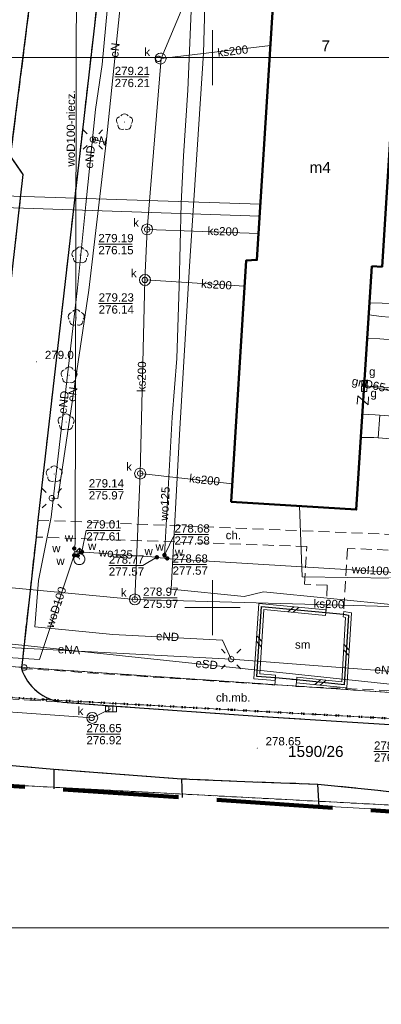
# Model space of a CAD drawing. Extents: x 0 to 6568752, y 0 to 5584302.
# Tile 23 of 58: x 6568482 to 6568515, y 5583914 to 5584003. Entities that reach past the tile are written whole.
import ezdxf
from ezdxf.enums import TextEntityAlignment as Align

# ---------------------------------------------------------------- set-up
doc = ezdxf.new("R2010")
doc.units = 0
doc.header["$PDSIZE"] = 0.75
for name, pattern in [('GAK', [3.5, 2, -0.7, 0.1, -0.7]), ('KROPK2', [1, 0.05, -0.95]), ('PRZER1-1', [1, 0.5, -0.5]), ('PRZER2-1', [1.5, 1, -0.5]), ('PRZER3-1', [2, 1.5, -0.5])]:
    doc.linetypes.add(name, pattern=pattern)
doc.layers.get('0').update_dxf_attribs({"linetype": 'CONTINUOUS'})
doc.layers.get('Defpoints').update_dxf_attribs({"linetype": 'CONTINUOUS'})
for name, color, linetype, lineweight in [('EGBS', 7, 'CONTINUOUS', 18), ('EGBU', 7, 'CONTINUOUS', 50), ('EGBU_O', 7, 'CONTINUOUS', 50), ('EGDE', 7, 'CONTINUOUS', 18), ('EGDE_O', 7, 'CONTINUOUS', 18), ('EGPG', 7, 'CONTINUOUS', 18), ('GEPADR_O', 7, 'CONTINUOUS', 18), ('GEPPHC', 7, 'CONTINUOUS', 18), ('GESJAE', 7, 'CONTINUOUS', 50), ('GUPPRZ_O', 7, 'CONTINUOUS', 18), ('OTDM', 7, 'CONTINUOUS', 25), ('OTDM_O', 7, 'CONTINUOUS', 25), ('OTDN', 7, 'CONTINUOUS', 18), ('OTKC', 7, 'CONTINUOUS', 18), ('OTKC_O', 7, 'CONTINUOUS', 18), ('OTKJ', 7, 'CONTINUOUS', 18), ('OTKK', 7, 'CONTINUOUS', 25), ('OTRN', 7, 'CONTINUOUS', 13), ('OTRN_O', 7, 'CONTINUOUS', 13), ('OTRS', 7, 'CONTINUOUS', 13), ('OTRS_O', 7, 'CONTINUOUS', 13), ('ramka sekcji', 7, 'CONTINUOUS', 18), ('siec', 7, 'GAK', 70), ('SUEO', 7, 'CONTINUOUS', 18), ('SUPK', 7, 'CONTINUOUS', 18), ('SUPW', 7, 'CONTINUOUS', 18), ('SUPW_O', 7, 'CONTINUOUS', 18), ('zakres', 6, 'PRZER3-1', 106)]:
    doc.layers.add(name, color=color, linetype=linetype, lineweight=lineweight)
for name, color, linetype, lineweight, true_color in [('EGUG', 7, 'CONTINUOUS', 18, 0x008000), ('OTZL', 7, 'CONTINUOUS', 18, 0x008000), ('SUCP', 7, 'CONTINUOUS', 18, 0xd200d2), ('SUEP', 1, 'CONTINUOUS', 18, 0xff0000), ('SUEP_O', 1, 'CONTINUOUS', 18, 0xff0000), ('SUGP', 7, 'CONTINUOUS', 18, 0xbfbf00), ('SUGP_O', 7, 'CONTINUOUS', 18, 0xbfbf00), ('SUGS', 7, 'CONTINUOUS', 18, 0xbfbf00), ('SUGS_O', 7, 'CONTINUOUS', 18, 0xbfbf00), ('SUGW', 7, 'CONTINUOUS', 18, 0xbfbf00), ('SUGW_O', 7, 'CONTINUOUS', 18, 0xbfbf00), ('SUKK', 7, 'CONTINUOUS', 18, 0x803300), ('SUKP', 7, 'CONTINUOUS', 18, 0x803300), ('SUKP_O', 7, 'CONTINUOUS', 18, 0x803300), ('SUTP', 7, 'CONTINUOUS', 18, 0xff9100), ('SUWH', 5, 'CONTINUOUS', 18, 0x0000ff), ('SUWP', 5, 'CONTINUOUS', 18, 0x0000ff), ('SUWP_O', 5, 'CONTINUOUS', 18, 0x0000ff), ('SUWW', 5, 'CONTINUOUS', 18, 0x0000ff), ('SUWW_O', 5, 'CONTINUOUS', 18, 0x0000ff)]:
    doc.layers.add(name, color=color, linetype=linetype, lineweight=lineweight, true_color=true_color)
doc.styles.add('Arial', font='arial.ttf')
doc.styles.add('GEO-INFO', font='arial.ttf')
doc.dimstyles.get("Standard").update_dxf_attribs({"dimtxt": 0.18, "dimasz": 0.18, "dimexe": 0.18, "dimexo": 0.0625, "dimgap": 0.09, "dimtad": 0, "dimtih": 1, "dimtoh": 1, "dimdec": 4, "dimzin": 0, "dimdsep": 46, "dimtxsty": 'Standard', "dimcen": 0.09, "dimadec": 0, "dimazin": 0, "dimtfac": 1, "dimtdec": 4, "dimtofl": 0, "dimtmove": 0, "dimatfit": 3, "dimfxl": 0, "dimtolj": 1, "dimtzin": 0, "dimarcsym": 0})

# ---------------------------------------------------------------- blocks, each defined once
blk = doc.blocks.new('D_GSPRDL1')
blk.add_hatch(color=0).paths.add_polyline_path([(0, -0.045), (0.013906, -0.042798), (0.02645, -0.036406), (0.036406, -0.02645), (0.042798, -0.013906), (0.045, 0), (0.042798, 0.013906), (0.036406, 0.02645), (0.02645, 0.036406), (0.013906, 0.042798), (0, 0.045), (-0.013906, 0.042798), (-0.02645, 0.036406), (-0.036406, 0.02645), (-0.042798, 0.013906), (-0.045, 0), (-0.042798, -0.013906), (-0.036406, -0.02645), (-0.02645, -0.036406), (-0.013906, -0.042798)])
at = {"color": 0}
for points in [[(-0.635969, -0.134326), (-0.70458, -0.024001), (-0.731429, 0.103115), (-0.713292, 0.231763), (-0.652348, 0.346501), (-0.55591, 0.433559), (-0.435555, 0.482485)], [(-0.324277, 0.563333), (-0.240553, 0.662679), (-0.127956, 0.727494), (0, 0.75), (0.127956, 0.727494), (0.240553, 0.662679), (0.324277, 0.563333)], [(0.435555, 0.482485), (0.55591, 0.433559), (0.652348, 0.346501), (0.713292, 0.231763), (0.731429, 0.103115), (0.70458, -0.024001), (0.635969, -0.134326)], [(-0.068773, -0.646351), (-0.194901, -0.677512), (-0.324092, -0.663766), (-0.440839, -0.606763), (-0.531129, -0.513345), (-0.584125, -0.394725), (-0.593465, -0.265141)], [(0.593465, -0.265141), (0.584125, -0.394725), (0.531129, -0.513345), (0.440839, -0.606763), (0.324092, -0.663766), (0.194901, -0.677512), (0.068773, -0.646351)]]:
    blk.add_lwpolyline(points, dxfattribs=at)
blk = doc.blocks.new('D_GSPWPN1')
blk.add_hatch(color=0).paths.add_polyline_path([(-0.045, 0), (-0.043467, -0.011647), (-0.038971, -0.0225), (-0.03182, -0.03182), (-0.0225, -0.038971), (-0.011647, -0.043467), (0, -0.045), (0.011647, -0.043467), (0.0225, -0.038971), (0.03182, -0.03182), (0.038971, -0.0225), (0.043467, -0.011647), (0.045, 0), (0.043467, 0.011647), (0.038971, 0.0225), (0.03182, 0.03182), (0.0225, 0.038971), (0.011647, 0.043467), (0, 0.045), (-0.011647, 0.043467), (-0.0225, 0.038971), (-0.03182, 0.03182), (-0.038971, 0.0225), (-0.043467, 0.011647)])
blk = doc.blocks.new('D_GSPWPS1')
blk.add_hatch(color=0).paths.add_polyline_path([(-0.045, 0), (-0.043467, -0.011647), (-0.038971, -0.0225), (-0.03182, -0.03182), (-0.0225, -0.038971), (-0.011647, -0.043467), (0, -0.045), (0.011647, -0.043467), (0.0225, -0.038971), (0.03182, -0.03182), (0.038971, -0.0225), (0.043467, -0.011647), (0.045, 0), (0.043467, 0.011647), (0.038971, 0.0225), (0.03182, 0.03182), (0.0225, 0.038971), (0.011647, 0.043467), (0, 0.045), (-0.011647, 0.043467), (-0.0225, 0.038971), (-0.03182, 0.03182), (-0.038971, 0.0225), (-0.043467, 0.011647)])
blk = doc.blocks.new('D_GUPWZA1')
blk.add_hatch(color=0).paths.add_polyline_path([(-0.2, 0), (-0.193185, -0.051764), (-0.173205, -0.1), (-0.141421, -0.141421), (-0.1, -0.173205), (-0.051764, -0.193185), (0, -0.2), (0.051764, -0.193185), (0.1, -0.173205), (0.141421, -0.141421), (0.173205, -0.1), (0.193185, -0.051764), (0.2, 0), (0.193185, 0.051764), (0.173205, 0.1), (0.141421, 0.141421), (0.1, 0.173205), (0.051764, 0.193185), (0, 0.2), (-0.051764, 0.193185), (-0.1, 0.173205), (-0.141421, 0.141421), (-0.173205, 0.1), (-0.193185, 0.051764)])
blk = doc.blocks.new('D_GUPIWZ1_1')
at = {"color": 0}
blk.add_lwpolyline([(0, 0.25), (0.064705, 0.241481), (0.125, 0.216506), (0.176777, 0.176777), (0.216506, 0.125), (0.241481, 0.064705), (0.25, 0), (0.241481, -0.064705), (0.216506, -0.125), (0.176777, -0.176777), (0.125, -0.216506), (0.064705, -0.241481), (0, -0.25), (-0.064705, -0.241481), (-0.125, -0.216506), (-0.176777, -0.176777), (-0.216506, -0.125), (-0.241481, -0.064705), (-0.25, 0), (-0.241481, 0.064705), (-0.216506, 0.125), (-0.176777, 0.176777), (-0.125, 0.216506), (-0.064705, 0.241481)], close=True, dxfattribs=at)
blk = doc.blocks.new('D_GUPKKS1')
at = {"color": 0}
blk.add_lwpolyline([(0.5, -0.25), (-0.5, -0.25), (-0.5, 0.25), (0.5, 0.25)], close=True, dxfattribs=at)
for points in [[(-0.175, -0.25), (-0.175, 0.25)], [(0.175, -0.25), (0.175, 0.25)]]:
    blk.add_lwpolyline(points, dxfattribs=at)
blk = doc.blocks.new('D_GUPWDT1')
at = {"color": 0}
for points in [[(-0.353553, 0.646447), (0, 1), (0.353553, 0.646447)], [(0, 0.5), (0, 1)]]:
    blk.add_lwpolyline(points, dxfattribs=at)
blk.add_lwpolyline([(0, 0.5), (0.086824, 0.492404), (0.17101, 0.469846), (0.25, 0.433013), (0.321394, 0.383022), (0.383022, 0.321394), (0.433013, 0.25), (0.469846, 0.17101), (0.492404, 0.086824), (0.5, 0), (0.492404, -0.086824), (0.469846, -0.17101), (0.433013, -0.25), (0.377875, -0.32743), (0.309079, -0.393027), (0.229113, -0.444418), (0.140866, -0.479746), (0.047528, -0.497736), (-0.047528, -0.497736), (-0.140866, -0.479746), (-0.229113, -0.444418), (-0.309079, -0.393027), (-0.377875, -0.32743), (-0.433013, -0.25), (-0.4725, -0.163534), (-0.494911, -0.071157), (-0.499434, 0.023791), (-0.485906, 0.117879), (-0.454816, 0.207708), (-0.407288, 0.290028), (-0.34504, 0.361867), (-0.27032, 0.420627), (-0.185831, 0.464184), (-0.094626, 0.490964)], close=True, dxfattribs=at)
blk = doc.blocks.new('D_GUPGSG1')
at = {"color": 0}
blk.add_lwpolyline([(-0.5, -0.25), (-0.5, 0.25), (0.5, 0.25), (0.5, -0.25)], close=True, dxfattribs=at)
blk = doc.blocks.new('D_GUPGZA1')
blk.add_hatch(color=0).paths.add_polyline_path([(-0.2, 0), (-0.193185, -0.051764), (-0.173205, -0.1), (-0.141421, -0.141421), (-0.1, -0.173205), (-0.051764, -0.193185), (0, -0.2), (0.051764, -0.193185), (0.1, -0.173205), (0.141421, -0.141421), (0.173205, -0.1), (0.193185, -0.051764), (0.2, 0), (0.193185, 0.051764), (0.173205, 0.1), (0.141421, 0.141421), (0.1, 0.173205), (0.051764, 0.193185), (0, 0.2), (-0.051764, 0.193185), (-0.1, 0.173205), (-0.141421, 0.141421), (-0.173205, 0.1), (-0.193185, 0.051764)])
blk = doc.blocks.new('D_GEPPHC1')
at = {"color": 0}
blk.add_lwpolyline([(-0.375, 0.5), (0.375, 0.5), (-0.375, -0.5), (0.375, -0.5)], dxfattribs=at)
blk = doc.blocks.new('D_GEPPGD1_1')
at = {"color": 0}
blk.add_lwpolyline([(0, 0.25), (0.077254, 0.237764), (0.146946, 0.202254), (0.202254, 0.146946), (0.237764, 0.077254), (0.25, 0), (0.237764, -0.077254), (0.202254, -0.146946), (0.146946, -0.202254), (0.077254, -0.237764), (0, -0.25), (-0.077254, -0.237764), (-0.146946, -0.202254), (-0.202254, -0.146946), (-0.237764, -0.077254), (-0.25, 0), (-0.237764, 0.077254), (-0.202254, 0.146946), (-0.146946, 0.202254), (-0.077254, 0.237764)], close=True, dxfattribs=at)
blk = doc.blocks.new('D_GEPPGD1_2')
blk.add_hatch(color=0).paths.add_polyline_path([(0, -0.045), (0.013906, -0.042798), (0.02645, -0.036406), (0.036406, -0.02645), (0.042798, -0.013906), (0.045, 0), (0.042798, 0.013906), (0.036406, 0.02645), (0.02645, 0.036406), (0.013906, 0.042798), (0, 0.045), (-0.013906, 0.042798), (-0.02645, 0.036406), (-0.036406, 0.02645), (-0.042798, 0.013906), (-0.045, 0), (-0.042798, -0.013906), (-0.036406, -0.02645), (-0.02645, -0.036406), (-0.013906, -0.042798)])
blk = doc.blocks.new('D_ODTN_1')
at = {"color": 0}
for points in [[(-0.5, -0.25), (0, 0.25)], [(0, -0.25), (0.5, 0.25)]]:
    blk.add_lwpolyline(points, dxfattribs=at)
blk = doc.blocks.new('D_GSLDSO2')
at = {"color": 0}
blk.add_lwpolyline([(0, 0.25), (0, -0.25)], dxfattribs=at)
blk = doc.blocks.new('D_GUPELA2')
blk.add_hatch(color=0).paths.add_polyline_path([(-0.001087, 0.044987), (0.011881, 0.043403), (0.021281, 0.03965), (0.030065, 0.033482), (0.038133, 0.023893), (0.043117, 0.012881), (0.044986, 0.001113), (0.044323, -0.007777), (0.040557, -0.019497), (0.033417, -0.030138), (0.024849, -0.037517), (0.013788, -0.042836), (0.002013, -0.044955), (-0.00982, -0.043916), (-0.020466, -0.040077), (-0.029541, -0.033946), (-0.036867, -0.025804), (-0.04187, -0.01649), (-0.04461, -0.005909), (-0.044532, 0.006476), (-0.041285, 0.017903), (-0.034764, 0.028574), (-0.024479, 0.03776), (-0.013449, 0.042943)])
at = {"color": 0}
for points in [[(-0.883883, 0.883883), (-0.53033, 0.53033)], [(0.883883, 0.883883), (0.53033, 0.53033)], [(-0.883883, -0.883883), (-0.53033, -0.53033)], [(0.883883, -0.883883), (0.53033, -0.53033)]]:
    blk.add_lwpolyline(points, dxfattribs=at)
blk = doc.blocks.new('D_GUPELA1')
at = {"color": 0}
blk.add_lwpolyline([(0, 0.25), (0.064705, 0.241481), (0.125, 0.216506), (0.176777, 0.176777), (0.216506, 0.125), (0.241481, 0.064705), (0.25, 0), (0.241481, -0.064705), (0.216506, -0.125), (0.176777, -0.176777), (0.125, -0.216506), (0.064705, -0.241481), (0, -0.25), (-0.064705, -0.241481), (-0.125, -0.216506), (-0.176777, -0.176777), (-0.216506, -0.125), (-0.241481, -0.064705), (-0.25, 0), (-0.241481, 0.064705), (-0.216506, 0.125), (-0.176777, 0.176777), (-0.125, 0.216506), (-0.064705, 0.241481)], close=True, dxfattribs=at)
blk = doc.blocks.new('*D45')
at = {"layer": 'Defpoints', "color": 0, "lineweight": 40}
for p in [(6568647.5, 5584150), (6568650, 5584150), (0, 0)]:
    blk.add_point(p, dxfattribs=at)
at = {"layer": 'ramka sekcji', "color": 0, "lineweight": -2}
blk.add_line((6568649.938, 5584150), (6568647.5, 5584150), dxfattribs=at)
at = {"layer": 'ramka sekcji', "color": 0, "insert": (6568644.106, 5584150), "char_height": 0.75, "attachment_point": 5, "style": 'GEO-INFO'}
blk.add_mtext('\\A1;5584150.0000', dxfattribs=at)
blk = doc.blocks.new('*D46')
at = {"layer": 'Defpoints', "color": 0, "lineweight": 40}
for p in [(6568650, 5584152.5), (6568650, 5584150), (0, 0)]:
    blk.add_point(p, dxfattribs=at)
at = {"layer": 'ramka sekcji', "color": 0, "lineweight": -2}
blk.add_line((6568650, 5584150.062), (6568650, 5584152.5), dxfattribs=at)
at = {"layer": 'ramka sekcji', "color": 0, "insert": (6568650, 5584155.896), "char_height": 0.75, "attachment_point": 5, "rotation": 90, "style": 'GEO-INFO'}
blk.add_mtext('\\A1;6568650.0000', dxfattribs=at)

msp = doc.modelspace()

# ---------------------------------------------------------------- linework, layer by layer
at = {"layer": 'EGBS', "color": 0, "linetype": 'Continuous', "lineweight": 18, "elevation": 10.18}
for points in [[(6568518.03, 5583974.18), (6568518.13, 5583976.22), (6568515.36, 5583976.46), (6568514.18798, 5583976.62168), (6568514.05128, 5583974.47521), (6568515.19, 5583974.44)], [(6568517.58, 5583967.3), (6568517.42, 5583965.25), (6568514.66, 5583965.47), (6568513.47715, 5583965.46012), (6568513.6126, 5583967.587), (6568514.77, 5583967.51)]]:
    msp.add_lwpolyline(points, close=True, dxfattribs=at)
msp.add_lwpolyline([(6568515.04316, 5583965.43946), (6568515.20561, 5583967.47745)], dxfattribs=at)
at = {"layer": 'EGBU', "color": 0, "linetype": 'Continuous', "lineweight": 50, "elevation": 10.18}
msp.add_lwpolyline([(6568514.47, 5583981.05), (6568513.06, 5583958.91), (6568501.71, 5583959.62), (6568503.05, 5583981.54), (6568504.04, 5583981.61), (6568506.51, 5584020.9), (6568517.85, 5584020.23), (6568515.41, 5583980.99)], close=True, dxfattribs=at)
at = {"layer": 'EGDE', "color": 0, "linetype": 'Continuous', "elevation": 10.22}
for points in [[(6568594.31055, 5583939.47691), (6568591.06023, 5583939.65534), (6568585.12694, 5583937.54872), (6568482.90911, 5583944.55214), (6568370.44353, 5583952.88368), (6568294.32233, 5583957.98331), (6568295.92847, 5583986.21622), (6568307.93382, 5584034.73468), (6568319.9193, 5584083.24287), (6568320.72616, 5584086.59352), (6568329.45932, 5584084.84591), (6568374.48985, 5584081.95589), (6568374.92948, 5584088.19204), (6568391.77674, 5584086.94902), (6568441.65482, 5584081.9513), (6568491.15577, 5584079.0589), (6568538.06756, 5584076.86319), (6568558.47556, 5584075.58605), (6568583.6998, 5584038.16817), (6568609.00522, 5584036.3441), (6568644.22449, 5584009.45582)], [(6568455.74272, 5583943.342), (6568470.18479, 5583942.48802), (6568484.61672, 5583941.64391), (6568501.75009, 5583940.70461), (6568518.83334, 5583939.77466), (6568555.7519, 5583937.77022), (6568581.68298, 5583936.28424), (6568593.99258, 5583935.5803)], [(6568475.79954, 5583934.17784), (6568521.07652, 5583931.78293), (6568593.29603, 5583927.04441)], [(6568593.29603, 5583927.04441), (6568521.07652, 5583931.78293), (6568475.79954, 5583934.17784)]]:
    msp.add_lwpolyline(points, dxfattribs=at)
msp.add_lwpolyline([(6568294.32233, 5583957.98331), (6568370.44353, 5583952.88368), (6568482.90911, 5583944.55214), (6568585.12694, 5583937.54872), (6568581.68298, 5583936.28424), (6568555.7519, 5583937.77022), (6568518.83334, 5583939.77466), (6568501.75009, 5583940.70461), (6568484.61672, 5583941.64391), (6568470.18479, 5583942.48802), (6568455.74272, 5583943.342), (6568440.05974, 5583944.25999), (6568422.02493, 5583945.3077), (6568384.89553, 5583947.37946), (6568347.08402, 5583949.61245), (6568329.64942, 5583950.6479), (6568293.66008, 5583952.72437), (6568294.26523, 5583956.9825)], close=True, dxfattribs=at)
at = {"layer": 'EGUG', "color": 0, "linetype": 'PRZER1-1', "lineweight": 18, "elevation": 10.08}
for points in [[(6568593.99258, 5583935.5803), (6568581.68298, 5583936.28424), (6568555.7519, 5583937.77022), (6568518.83334, 5583939.77466), (6568501.75009, 5583940.70461), (6568484.61672, 5583941.64391), (6568470.18479, 5583942.48802), (6568455.74272, 5583943.342), (6568440.05974, 5583944.25999), (6568422.02493, 5583945.3077), (6568384.89553, 5583947.37946), (6568347.08402, 5583949.61245), (6568329.64942, 5583950.6479), (6568293.66008, 5583952.72437), (6568292.84874, 5583952.82392), (6568273.1723, 5583953.99051), (6568262.61008, 5583954.10444), (6568261.2106, 5583954.0564), (6568251.21944, 5583954.86774), (6568249.43294, 5583955.01221)], [(6568249.43294, 5583955.01221), (6568251.21944, 5583954.86774), (6568261.2106, 5583954.0564), (6568262.61008, 5583954.10444), (6568273.1723, 5583953.99051), (6568292.84874, 5583952.82392), (6568293.66008, 5583952.72437), (6568329.64942, 5583950.6479), (6568347.08402, 5583949.61245), (6568384.89553, 5583947.37946), (6568422.02493, 5583945.3077), (6568440.05974, 5583944.25999), (6568455.74272, 5583943.342), (6568470.18479, 5583942.48802), (6568484.61672, 5583941.64391), (6568501.75009, 5583940.70461), (6568518.83334, 5583939.77466), (6568555.7519, 5583937.77022), (6568581.68298, 5583936.28424), (6568593.99258, 5583935.5803)], [(6568370.44353, 5583952.88368), (6568482.90911, 5583944.55214), (6568585.12694, 5583937.54872), (6568591.06023, 5583939.65534), (6568594.31055, 5583939.47691)], [(6568594.31055, 5583939.47691), (6568591.06023, 5583939.65534), (6568585.12694, 5583937.54872), (6568482.90911, 5583944.55214), (6568370.44353, 5583952.88368)], [(6568475.79954, 5583934.17784), (6568521.07652, 5583931.78293), (6568593.29603, 5583927.04441)], [(6568593.29603, 5583927.04441), (6568521.07652, 5583931.78293), (6568475.79954, 5583934.17784)]]:
    msp.add_lwpolyline(points, dxfattribs=at)
at = {"layer": 'GESJAE', "color": 0, "linetype": 'KROPK2', "lineweight": 50, "elevation": 10.22}
for points in [[(6568593.99258, 5583935.5803), (6568581.68298, 5583936.28424), (6568555.7519, 5583937.77022), (6568518.83334, 5583939.77466), (6568501.75009, 5583940.70461), (6568484.61672, 5583941.64391), (6568470.18479, 5583942.48802), (6568455.74272, 5583943.342), (6568440.05974, 5583944.25999), (6568422.02493, 5583945.3077), (6568384.89553, 5583947.37946), (6568347.08402, 5583949.61245), (6568329.64942, 5583950.6479), (6568293.66008, 5583952.72437), (6568292.84874, 5583952.82392), (6568273.1723, 5583953.99051), (6568262.61008, 5583954.10444), (6568261.2106, 5583954.0564), (6568251.21944, 5583954.86774), (6568249.43294, 5583955.01221)], [(6568249.43294, 5583955.01221), (6568251.21944, 5583954.86774), (6568261.2106, 5583954.0564), (6568262.61008, 5583954.10444), (6568273.1723, 5583953.99051), (6568292.84874, 5583952.82392), (6568293.66008, 5583952.72437), (6568329.64942, 5583950.6479), (6568347.08402, 5583949.61245), (6568384.89553, 5583947.37946), (6568422.02493, 5583945.3077), (6568440.05974, 5583944.25999), (6568455.74272, 5583943.342), (6568470.18479, 5583942.48802), (6568484.61672, 5583941.64391), (6568501.75009, 5583940.70461), (6568518.83334, 5583939.77466), (6568555.7519, 5583937.77022), (6568581.68298, 5583936.28424), (6568593.99258, 5583935.5803)]]:
    msp.add_lwpolyline(points, dxfattribs=at)
at = {"layer": 'GUPPRZ_O', "color": 0, "linetype": 'Continuous', "lineweight": 13, "elevation": 10.8, "flags": 128}
for points in [[(6568491.12398, 5583998.23692), (6568494.20398, 5583998.23692)], [(6568489.63437, 5583983.0384), (6568492.71437, 5583983.0384)], [(6568489.66229, 5583977.64422), (6568492.74229, 5583977.64422)], [(6568488.76884, 5583960.74713), (6568491.84884, 5583960.74712)], [(6568488.14, 5583955.06), (6568488.54088, 5583957.0165), (6568491.62088, 5583957.0165)], [(6568495.64, 5583954.77), (6568496.5543, 5583956.64279), (6568499.6343, 5583956.64279)], [(6568494.95, 5583954.57), (6568493.66674, 5583953.81984), (6568490.58674, 5583953.81984)], [(6568496.37684, 5583953.90783), (6568499.45684, 5583953.90783)], [(6568493.7, 5583950.89554), (6568496.78, 5583950.89554)], [(6568488.55208, 5583938.4898), (6568491.63208, 5583938.4898)], [(6568514.66647, 5583936.90846), (6568517.74647, 5583936.90846)]]:
    msp.add_lwpolyline(points, dxfattribs=at)
at = {"layer": 'OTDM', "color": 0, "linetype": 'Continuous', "lineweight": 25, "elevation": 10.18}
msp.add_lwpolyline([(6568504.44, 5583950.11), (6568510.29, 5583949.54), (6568511.9, 5583949.39), (6568512.35, 5583949.32), (6568511.97, 5583942.98), (6568507.65, 5583943.42), (6568505.71, 5583943.62), (6568504.03, 5583943.74)], close=True, dxfattribs=at)
at = {"layer": 'OTDN', "color": 0, "linetype": 'Continuous', "lineweight": 18, "elevation": 10.18}
for points in [[(6568505.69219, 5583943.37064), (6568503.76457, 5583943.50832), (6568504.20711, 5583950.38388), (6568510.31424, 5583949.78882)], [(6568505.72781, 5583943.86936), (6568504.29543, 5583943.97168), (6568504.67289, 5583949.83612), (6568510.26576, 5583949.29118)], [(6568511.93843, 5583949.63703), (6568512.61316, 5583949.53207), (6568512.20396, 5583942.70488), (6568507.62467, 5583943.17129)], [(6568511.86157, 5583949.14297), (6568512.08684, 5583949.10793), (6568511.73604, 5583943.25512), (6568507.67533, 5583943.66871)]]:
    msp.add_lwpolyline(points, dxfattribs=at)
at = {"layer": 'OTKC', "color": 0, "linetype": 'PRZER2-1', "lineweight": 18, "elevation": 10.18}
msp.add_lwpolyline([(6568485.91, 5584024.62), (6568481.67, 5583991.05), (6568482.81, 5583989.38), (6568479.43, 5583959.52)], dxfattribs=at)
msp.add_lwpolyline([(6568519.81, 5583957.01), (6568519.64, 5583954.51), (6568518.96, 5583955.1), (6568512.25, 5583955.38), (6568511.9, 5583949.39), (6568510.29, 5583949.54), (6568510.43, 5583952.04), (6568508.36, 5583952.12), (6568508.57, 5583955.55), (6568483.98, 5583956.41), (6568484.15, 5583957.94), (6568519.05, 5583956.54)], close=True, dxfattribs=at)
msp.add_lwpolyline([(6568521.12, 5583942.1), (6568520.51, 5583941.04), (6568519.45, 5583940.18), (6568518.1, 5583939.57), (6568516.6, 5583939.33), (6568504.52, 5583940.09), (6568490.8, 5583941.07), (6568486.4, 5583941.41, -0.30093923), (6568482.65, 5583944.47), (6568505.65, 5583942.96), (6568505.71, 5583943.62), (6568507.65, 5583943.42), (6568507.58, 5583942.83), (6568512.13, 5583942.64), (6568517.94, 5583942.37), (6568518.47, 5583942.51), (6568518.48, 5583942.28)], format="xyb", close=True, dxfattribs=at)
at = {"layer": 'OTKJ', "color": 0, "linetype": 'PRZER3-1', "lineweight": 18, "elevation": 10.18}
msp.add_lwpolyline([(6568491.46, 5584022.01), (6568484.15, 5583957.94), (6568483.98, 5583956.41), (6568482.65, 5583944.47, 0.30093923), (6568486.4, 5583941.41), (6568474.92, 5583942.09), (6568476.72, 5583943.3), (6568477.93, 5583945.56), (6568478.34, 5583949.48), (6568476.83, 5583951.34), (6568474.51, 5583952.76), (6568470.57, 5583953.16), (6568471.16, 5583957.88), (6568475.2, 5583957.45, 0.19953313), (6568479.43, 5583959.52), (6568482.81, 5583989.38), (6568481.67, 5583991.05), (6568485.91, 5584024.62, 0.1555909)], format="xyb", dxfattribs=at)
for points in [[(6568593.36913, 5583927.94024), (6568543.91, 5583931.15), (6568534.71, 5583931.94), (6568529.09, 5583932.43), (6568523.49, 5583932.78), (6568521.24, 5583932.63), (6568515.01, 5583933.41), (6568509.55728, 5583933.95163), (6568503.65, 5583934.16), (6568497.17612, 5583934.43965), (6568485.59074, 5583935.3109), (6568476.32, 5583936.13), (6568472.97, 5583936.26), (6568462.13971, 5583937.01223), (6568449.07, 5583937.92), (6568444.68, 5583938.19), (6568439.54, 5583938.66), (6568422.95, 5583939.56), (6568411.48, 5583940.34), (6568402.93, 5583940.93)], [(6568486.4, 5583941.41), (6568490.8, 5583941.07), (6568504.52, 5583940.09), (6568516.6, 5583939.33)]]:
    msp.add_lwpolyline(points, dxfattribs=at)
at = {"layer": 'OTKK', "color": 0, "linetype": 'Continuous', "lineweight": 25, "elevation": 10.18}
msp.add_lwpolyline([(6568491.46, 5584022.01), (6568484.15, 5583957.94), (6568483.98, 5583956.41), (6568482.65, 5583944.47, 0.30093923), (6568486.4, 5583941.41), (6568490.8, 5583941.07), (6568504.52, 5583940.09), (6568516.6, 5583939.33), (6568518.1, 5583939.57), (6568519.45, 5583940.18), (6568520.51, 5583941.04), (6568521.12, 5583942.1), (6568521.54, 5583943.5), (6568521.72, 5583944.8), (6568522.35, 5583954.37), (6568522.99, 5583964.31), (6568524.46, 5583985.77), (6568525.11, 5583995.29), (6568526.69, 5584018.78, 0.3744978), (6568522.95, 5584024.16), (6568495.52, 5584025.94), (6568492.35, 5584024.29)], format="xyb", close=True, dxfattribs=at)
for points in [[(6568374.84, 5583949.22), (6568411.69, 5583946.74, 0.39350109), (6568416.95, 5583951.78), (6568417.87, 5583966.78), (6568471.57, 5583962.65), (6568471.16, 5583957.88), (6568475.2, 5583957.45, 0.19953313), (6568479.43, 5583959.52), (6568482.81, 5583989.38), (6568481.67, 5583991.05), (6568485.91, 5584024.62, 0.1555909)], [(6568358.66488, 5583942.08966, -0.16710768), (6568361.96, 5583943.6), (6568396.38, 5583941.36), (6568402.93, 5583940.93), (6568411.48, 5583940.34), (6568422.95, 5583939.56), (6568439.54, 5583938.66), (6568444.68, 5583938.19), (6568449.07, 5583937.92), (6568462.13971, 5583937.01223), (6568472.97, 5583936.26), (6568476.32, 5583936.13), (6568485.59074, 5583935.3109), (6568497.17612, 5583934.43965), (6568503.65, 5583934.16), (6568509.55728, 5583933.95163), (6568515.01, 5583933.41), (6568521.24, 5583932.63), (6568523.49, 5583932.78), (6568529.09, 5583932.43), (6568534.71, 5583931.94), (6568543.91, 5583931.15), (6568545.21, 5583929.53), (6568545.21725, 5583929.48905)]]:
    msp.add_lwpolyline(points, format="xyb", dxfattribs=at)
for points in [[(6568485.59074, 5583935.3109), (6568485.59046, 5583933.51652)], [(6568497.17612, 5583934.43965), (6568497.25381, 5583932.72872)], [(6568509.67423, 5583931.88979), (6568509.55728, 5583933.95163)]]:
    msp.add_lwpolyline(points, dxfattribs=at)
at = {"layer": 'ramka sekcji', "color": 0}
for p, q in [((6568500, 5584000), (6568500, 5584002.5)), ((6568676.7409, 5584000), (6568400, 5584000)), ((6568500, 5584000), (6568497.5, 5584000)), ((6568500, 5584000), (6568500, 5583997.5)), ((6568500, 5584000), (6568502.5, 5584000)), ((6568500, 5583950), (6568500, 5583952.5)), ((6568500, 5583950), (6568497.5, 5583950)), ((6568500, 5583950), (6568500, 5583947.5)), ((6568500, 5583950), (6568502.5, 5583950))]:
    msp.add_line(p, q, dxfattribs=at)
at = {"layer": 'siec', "color": 0, "linetype": 'ByBlock', "lineweight": 20}
msp.add_lwpolyline([(6568734.39713, 5584289.91756), (6568240.9245, 5584289.91756), (6568240.9245, 5583920.87902), (6568734.39713, 5583920.87902)], close=True, dxfattribs=at)
at = {"layer": 'SUCP', "color": 0, "linetype": 'Continuous', "lineweight": 18, "elevation": 10.14}
for points in [[(6568445.00521, 5583983.43518), (6568478.65877, 5583982.40019), (6568479.14137, 5583987.49111), (6568504.35917, 5583986.68694)], [(6568444.95886, 5583982.36863), (6568479.58999, 5583981.04306), (6568480.10032, 5583986.40728), (6568504.28975, 5583985.58281)], [(6568507.89687, 5583959.23298), (6568508.13616, 5583952.79158), (6568533.03284, 5583952.44292), (6568533.88459, 5583958.24589), (6568545.45779, 5583960.37551)]]:
    msp.add_lwpolyline(points, dxfattribs=at)
at = {"layer": 'SUEP', "linetype": 'Continuous', "lineweight": 18, "elevation": 10.14}
for points in [[(6568444.01192, 5584047.82702), (6568441.38542, 5583990.29269), (6568440.95352, 5583979.26726), (6568466.45054, 5583975.60951), (6568466.39316, 5583974.00964), (6568466.2272, 5583973.46246), (6568467.21386, 5583948.20619), (6568536.11292, 5583940.91441), (6568541.52968, 5583940.57618), (6568547.44455, 5583941.31845), (6568547.39903, 5583950.90062), (6568548.75489, 5583954.02615)], [(6568485.42, 5583959.94), (6568485.95, 5583959.91), (6568488.76, 5583978.85), (6568490.36, 5583992.28), (6568492.06, 5584009.06), (6568492.58, 5584022.4), (6568488.89, 5584033.09), (6568489.55, 5584040.78)], [(6568500.05, 5584031.55), (6568499.19, 5584000.4), (6568497.9, 5583981.04), (6568497, 5583965.74), (6568496.25, 5583951.67), (6568502.87, 5583951), (6568504.63, 5583951.43), (6568516.8, 5583950.23), (6568526.54, 5583949.18), (6568528.6, 5583949.33), (6568547.78, 5583947.67), (6568548.44331, 5583954.04773)], [(6568492.49807, 5584021.79574), (6568492.44832, 5584019.68094), (6568490.45935, 5584004.61814), (6568489.97288, 5583999.37746)], [(6568489.97288, 5583999.37746), (6568489.36683, 5583995.26633), (6568488.5079, 5583986.64558), (6568487.7444, 5583979.07715), (6568485.36304, 5583958.22483), (6568484.202, 5583952.45002), (6568483.87665, 5583948.2583), (6568490.93668, 5583947.54838), (6568500.89697, 5583947.02164), (6568501.6896, 5583945.31919)], [(6568489.14, 5583992.55), (6568490.36, 5583992.28)], [(6568545.37717, 5583959.03941), (6568545.08688, 5583959.04446), (6568544.54293, 5583953.91705), (6568545.1289, 5583950.35432), (6568544.77973, 5583940.97909), (6568543.99148, 5583929.97806), (6568521.35255, 5583931.31645), (6568503.66566, 5583932.29563)], [(6568501.6896, 5583945.31919), (6568472.25746, 5583946.86907), (6568440.21549, 5583948.70235), (6568409.35359, 5583951.23589), (6568375.92587, 5583954.28443)], [(6568529.77632, 5583943.16478), (6568501.6896, 5583945.31919)]]:
    msp.add_lwpolyline(points, dxfattribs=at)
at = {"layer": 'SUGP', "color": 0, "linetype": 'Continuous', "lineweight": 18, "elevation": 10.14}
for points in [[(6568522.94, 5583973.07), (6568522.25663, 5583968.36864), (6568513.78092, 5583970.22991)], [(6568521.06, 5583972.71), (6568520.79, 5583969.68), (6568514.6, 5583970.09)], [(6568514.6, 5583970.09), (6568513.8, 5583970.14)]]:
    msp.add_lwpolyline(points, dxfattribs=at)
at = {"layer": 'SUKP', "color": 0, "linetype": 'Continuous', "lineweight": 18, "elevation": 10.14}
for points in [[(6568505.99821, 5584012.75907), (6568500.95146, 5584013.31056), (6568495.34223, 5583999.91805)], [(6568505.26413, 5584001.08212), (6568495.34223, 5583999.91805)], [(6568495.34223, 5583999.91805), (6568494.06737, 5583984.37371), (6568493.86655, 5583979.78078), (6568493.43333, 5583962.18391), (6568492.95, 5583950.74)], [(6568504.19124, 5583984.01582), (6568494.06737, 5583984.37371)], [(6568502.90811, 5583979.21897), (6568493.86655, 5583979.78078)], [(6568501.80985, 5583961.25344), (6568493.43333, 5583962.18391)], [(6568492.95, 5583950.74), (6568445.77966, 5583955.21846)], [(6568553.49067, 5583947.98691), (6568528.20597, 5583949.76116), (6568492.95, 5583950.74)], [(6568489.08009, 5583939.9733), (6568473.35371, 5583941.09358)], [(6568490.77, 5583940.78), (6568489.08009, 5583939.9733)]]:
    msp.add_lwpolyline(points, dxfattribs=at)
at = {"layer": 'SUPK', "color": 0, "linetype": 'Continuous', "lineweight": 18, "elevation": 10.14}
for points in [[(6568495.28099, 5583999.40816, -0.99999999), (6568495.28099, 5584000.40939, -1.00000001)], [(6568494.06737, 5583983.87371, -1), (6568494.06737, 5583984.87371, -1)], [(6568493.86655, 5583979.28078, -1), (6568493.86655, 5583980.28078, -1)], [(6568493.43333, 5583961.68391, -1), (6568493.43333, 5583962.68391, -1)], [(6568492.95, 5583950.24, -1), (6568492.95, 5583951.24, -1)], [(6568489.08009, 5583939.4733, -1), (6568489.08009, 5583940.4733, -1)]]:
    msp.add_lwpolyline(points, format="xyb", close=True, dxfattribs=at)
at = {"layer": 'SUTP', "color": 0, "linetype": 'Continuous', "lineweight": 18, "elevation": 10.14}
msp.add_lwpolyline([(6568514.2572, 5583977.70856), (6568515.40441, 5583977.68345), (6568522.90668, 5583977.55011)], dxfattribs=at)
at = {"layer": 'SUWP', "color": 0, "linetype": 'Continuous', "lineweight": 18, "elevation": 10.14}
for points in [[(6568487.62073, 5584015.3682), (6568487.65573, 5584009.91256), (6568487.52, 5583955.8), (6568487.45, 5583955.37), (6568487.48, 5583955.32)], [(6568495.62, 5583954.5), (6568495.64, 5583954.77), (6568496.34, 5583967.31), (6568496.77, 5583972.63), (6568496.99, 5583979.21), (6568497.15, 5583986.73), (6568497.37, 5583991.07), (6568497.76, 5583997.04), (6568498.24, 5584008.6)], [(6568487.45, 5583954.75), (6568487.41, 5583954.83), (6568487.48, 5583955.11), (6568494.95, 5583954.57), (6568495.24, 5583954.53), (6568495.62, 5583954.5)], [(6568487.443, 5583955.06565), (6568487.8, 5583955.06)], [(6568487.8, 5583955.06), (6568487.76, 5583954.74), (6568487.91, 5583954.4)], [(6568429.10146, 5583948.71915), (6568484.28952, 5583945.26398), (6568487.45, 5583954.75)], [(6568495.62, 5583954.5), (6568495.89, 5583954.47), (6568496.15, 5583954.44)], [(6568496.15, 5583954.44), (6568496.69, 5583954.39), (6568531.99, 5583952.25), (6568532.26, 5583952.21)]]:
    msp.add_lwpolyline(points, dxfattribs=at)
at = {"layer": 'zakres', "color": 0, "ltscale": 7}
msp.add_lwpolyline([(6568248.9828, 5583949.49809), (6568593.23088, 5583926.24598), (6568594.73885, 5583944.72564), (6568600.03506, 5583944.48551), (6568601.93947, 5583972.41355), (6568624.21788, 5583971.15638), (6568661.45926, 5583969.71449), (6568667.75842, 5584103.27503), (6568620.63994, 5584106.09947), (6568620.96872, 5584115.5807), (6568625.17121, 5584115.63721), (6568627.02161, 5584150.96538), (6568590.71801, 5584153.27937), (6568592.77721, 5584185.3763), (6568538.50559, 5584204.10606), (6568463.99933, 5584229.86642), (6568419.28314, 5584244.20999), (6568355.04246, 5584262.48696)], dxfattribs=at)

# ---------------------------------------------------------------- block references
at = {"layer": 'EGPG', "color": 0, "linetype": 'Continuous', "lineweight": 18}
for name, p in [('D_GEPPGD1_1', (6568482.90911, 5583944.55214, 10.24)), ('D_GEPPGD1_2', (6568484.61672, 5583941.64391, 10.24)), ('D_GEPPGD1_2', (6568501.75009, 5583940.70461, 10.24))]:
    msp.add_blockref(name, p, dxfattribs=at)
at = {"layer": 'GEPPHC', "color": 0, "linetype": 'Continuous', "lineweight": 18, "rotation": 86.10031647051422}
msp.add_blockref('D_GEPPHC1', (6568513.65975, 5583968.82887, 10.24), dxfattribs=at)
at = {"layer": 'OTDN', "color": 0, "linetype": 'Continuous', "lineweight": 18}
for name, p, rotation in [('D_ODTN_1', (6568507.365, 5583949.825, 10.18), 354.4349011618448), ('D_ODTN_1', (6568507.365, 5583949.825, 10.18), 354.4349011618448), ('D_GSLDSO2', (6568510.29, 5583949.54, 10.18), 354.4349011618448), ('D_GSLDSO2', (6568511.9, 5583949.39, 10.18), 351.1581855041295), ('D_ODTN_1', (6568504.235, 5583946.925, 10.18), 86.31728249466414), ('D_ODTN_1', (6568504.235, 5583946.925, 10.18), 86.31728249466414), ('D_ODTN_1', (6568512.16, 5583946.15, 10.18), 266.5699715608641), ('D_ODTN_1', (6568512.16, 5583946.15, 10.18), 266.5699715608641), ('D_GSLDSO2', (6568505.71, 5583943.62, 10.18), 175.9143832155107), ('D_GSLDSO2', (6568507.65, 5583943.42, 10.18), 174.1843734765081), ('D_ODTN_1', (6568509.81, 5583943.2, 10.18), 174.1843734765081), ('D_ODTN_1', (6568509.81, 5583943.2, 10.18), 174.1843734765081)]:
    msp.add_blockref(name, p, dxfattribs=dict(at, rotation=rotation))
at = {"layer": 'OTRN', "color": 0, "linetype": 'Continuous', "lineweight": 13}
msp.add_blockref('D_GSPWPN1', (6568484.03, 5583972.34, 10.08), dxfattribs=at)
at = {"layer": 'OTRS', "color": 0, "linetype": 'Continuous', "lineweight": 13}
msp.add_blockref('D_GSPWPS1', (6568504.07, 5583937.22, 10.08), dxfattribs=at)
at = {"layer": 'OTZL', "color": 0, "linetype": 'Continuous', "lineweight": 18}
for p in [(6568492.01, 5583994.14, 10.12), (6568487.97, 5583982.03, 10.12), (6568487.63, 5583976.34, 10.12), (6568486.98, 5583971.12, 10.12), (6568486.71, 5583966.86, 10.12), (6568485.63, 5583962.14, 10.12)]:
    msp.add_blockref('D_GSPRDL1', p, dxfattribs=at)
at = {"layer": 'SUEO', "color": 0, "linetype": 'Continuous', "lineweight": 18}
for name, p in [('D_GUPELA2', (6568489.14, 5583992.55, 10.15)), ('D_GUPELA1', (6568489.14, 5583992.55, 10.16)), ('D_GUPELA2', (6568485.42, 5583959.94, 10.15)), ('D_GUPELA1', (6568485.42, 5583959.94, 10.16)), ('D_GUPELA2', (6568501.6896, 5583945.31919, 10.15)), ('D_GUPELA1', (6568501.6896, 5583945.31919, 10.16))]:
    msp.add_blockref(name, p, dxfattribs=at)
at = {"layer": 'SUGS', "color": 0, "linetype": 'Continuous', "lineweight": 18, "rotation": 267.2974282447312}
msp.add_blockref('D_GUPGSG1', (6568513.8, 5583970.14, 10.16), dxfattribs=at)
at = {"layer": 'SUGW', "color": 0, "linetype": 'Continuous', "lineweight": 18}
msp.add_blockref('D_GUPGZA1', (6568513.78092, 5583970.22991, 10.16), dxfattribs=at)
at = {"layer": 'SUKK', "color": 0, "linetype": 'Continuous', "lineweight": 18}
msp.add_blockref('D_GUPKKS1', (6568490.77, 5583940.78, 10.16), dxfattribs=at)
at = {"layer": 'SUPW', "color": 0, "linetype": 'Continuous', "lineweight": 18}
for p in [(6568495.08747, 5583999.88799, 10.18), (6568494.06737, 5583984.37371, 10.18), (6568493.86655, 5583979.78078, 10.18), (6568493.43333, 5583962.18391, 10.18), (6568492.95, 5583950.74, 10.18), (6568489.02926, 5583939.97553, 10.18)]:
    msp.add_blockref('D_GUPIWZ1_1', p, dxfattribs=at)
at = {"layer": 'SUWH', "color": 0, "linetype": 'Continuous', "lineweight": 18}
msp.add_blockref('D_GUPWDT1', (6568487.91, 5583954.4, 10.16), dxfattribs=at)
at = {"layer": 'SUWW', "color": 0, "linetype": 'Continuous', "lineweight": 18}
for p in [(6568487.45, 5583955.37, 10.16), (6568487.45, 5583954.75, 10.16), (6568488.14, 5583955.06, 10.16)]:
    msp.add_blockref('D_GUPWZA1', p, dxfattribs=at)
for p, rotation in [((6568487.76, 5583954.74, 10.16), 268.8636179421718), ((6568495.64, 5583954.77, 10.16), 354.7190590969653), ((6568494.95, 5583954.57, 10.16), 354.7190590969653), ((6568495.89, 5583954.47, 10.16), 354.7190590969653)]:
    msp.add_blockref('D_GUPWZA1', p, dxfattribs=dict(at, rotation=rotation))

# ---------------------------------------------------------------- texts
at = {"layer": 'EGBU_O', "color": 0, "linetype": 'Continuous', "lineweight": 0, "style": 'Arial'}
msp.add_text('m4', height=1, dxfattribs=at).set_placement((6568509.78, 5583989.51755, 10.8), align=Align.CENTER)
at = {"layer": 'EGDE_O', "color": 0, "linetype": 'Continuous', "style": 'Arial'}
msp.add_text('1590/26', height=1, dxfattribs=at).set_placement((6568509.38143, 5583936.42005, 10.8), align=Align.CENTER)
at = {"layer": 'GEPADR_O', "color": 0, "linetype": 'Continuous', "lineweight": 0, "style": 'Arial'}
msp.add_text('7', height=1, dxfattribs=at).set_placement((6568509.8935, 5584000.55799, 10.8))
at = {"layer": 'GUPPRZ_O', "color": 0, "linetype": 'Continuous', "lineweight": 0, "style": 'Arial'}
for s, p in [('279.21', (6568491.12398, 5583998.40942, 10.8)), ('276.21', (6568491.12398, 5583997.31442, 10.8)), ('279.19', (6568489.63437, 5583983.2109, 10.8)), ('276.15', (6568489.63437, 5583982.1159, 10.8)), ('279.23', (6568489.66229, 5583977.81672, 10.8)), ('276.14', (6568489.66229, 5583976.72172, 10.8)), ('279.14', (6568488.76884, 5583960.91963, 10.8)), ('275.97', (6568488.76884, 5583959.82463, 10.8)), ('279.01', (6568488.54088, 5583957.189, 10.8)), ('278.68', (6568496.5543, 5583956.81529, 10.8)), ('277.61', (6568488.54088, 5583956.094, 10.8)), ('277.58', (6568496.5543, 5583955.72029, 10.8)), ('278.77', (6568490.58674, 5583953.99234, 10.8)), ('278.68', (6568496.37684, 5583954.08033, 10.8)), ('277.57', (6568490.58674, 5583952.89734, 10.8)), ('277.57', (6568496.37684, 5583952.98533, 10.8)), ('278.97', (6568493.7, 5583951.06804, 10.8)), ('275.97', (6568493.7, 5583949.97304, 10.8)), ('278.65', (6568488.55208, 5583938.6623, 10.8)), ('276.92', (6568488.55208, 5583937.5673, 10.8)), ('278.75', (6568514.66647, 5583937.08096, 10.8)), ('276.60', (6568514.66647, 5583935.98596, 10.8))]:
    msp.add_text(s, height=0.75, dxfattribs=at).set_placement(p)
at = {"layer": 'OTDM_O', "color": 0, "linetype": 'Continuous', "lineweight": 0, "style": 'Arial'}
msp.add_text('sm', height=0.75, dxfattribs=at).set_placement((6568508.19, 5583946.26133, 10.8), align=Align.CENTER)
at = {"layer": 'OTKC_O', "color": 0, "linetype": 'Continuous', "lineweight": 0, "style": 'Arial'}
for s, p in [('ch.', (6568501.895, 5583956.21233, 10.8)), ('ch.mb.', (6568501.885, 5583941.44922, 10.8))]:
    msp.add_text(s, height=0.75, dxfattribs=at).set_placement(p, align=Align.CENTER)
at = {"layer": 'OTRN_O', "color": 0, "linetype": 'Continuous', "lineweight": 0, "style": 'Arial'}
msp.add_text('279.0', height=0.75, dxfattribs=at).set_placement((6568484.78, 5583972.59, 10.8))
at = {"layer": 'OTRS_O', "color": 0, "linetype": 'Continuous', "lineweight": 0, "style": 'Arial'}
msp.add_text('278.65', height=0.75, dxfattribs=at).set_placement((6568504.82, 5583937.47, 10.8))
at = {"layer": 'SUEP_O', "linetype": 'Continuous', "lineweight": 0, "style": 'Arial'}
for s, rotation, p in [('eN', 84.2150477, (6568491.50198, 5584000.64042, 10.8)), ('eN', 347.5209285, (6568489.68658, 5583992.12846, 10.8)), ('eND', 84.3100692, (6568489.22939, 5583990.92686, 10.8)), ('eND', 83.4849551, (6568486.8453, 5583968.61769, 10.8)), ('eN', 81.5609727, (6568487.6453, 5583969.33693, 10.8)), ('eND', 356.9728098, (6568495.90132, 5583946.99194, 10.8)), ('eNA', 356.9856232, (6568486.9581, 5583945.80106, 10.8)), ('eSD', 353.9587156, (6568499.43228, 5583944.47811, 10.8)), ('eNA', 355.6136798, (6568515.71051, 5583943.94937, 10.8))]:
    msp.add_text(s, height=0.75, rotation=rotation, dxfattribs=at).set_placement(p, align=Align.CENTER)
at = {"layer": 'SUGP_O', "color": 0, "linetype": 'Continuous', "lineweight": 0, "style": 'Arial'}
msp.add_text('gnD65-niecz.', height=0.75, rotation=347.6144534, dxfattribs=at).set_placement((6568515.61812, 5583969.60485, 10.8), align=Align.CENTER)
at = {"layer": 'SUGS_O', "color": 0, "linetype": 'Continuous', "lineweight": 0, "style": 'Arial'}
msp.add_text('g', height=0.75, dxfattribs=at).set_placement((6568514.926, 5583969.12469, 10.8), align=Align.RIGHT)
at = {"layer": 'SUGW_O', "color": 0, "linetype": 'Continuous', "lineweight": 0, "style": 'Arial'}
msp.add_text('g', height=0.75, dxfattribs=at).set_placement((6568514.80577, 5583971.08418, 10.8), align=Align.RIGHT)
at = {"layer": 'SUKP_O', "color": 0, "linetype": 'Continuous', "lineweight": 0, "style": 'Arial'}
for rotation, p in [(6.815344, (6568501.89131, 5584000.2232, 10.8)), (357.9956443, (6568500.93882, 5583983.83616, 10.8)), (356.4429237, (6568500.34031, 5583978.99386, 10.8)), (88.5897019, (6568493.94333, 5583970.97513, 10.8)), (353.6473888, (6568499.24565, 5583961.23976, 10.8)), (358.4096724, (6568510.56984, 5583949.95722, 10.8))]:
    msp.add_text('ks200', height=0.75, rotation=rotation, dxfattribs=at).set_placement(p, align=Align.CENTER)
at = {"layer": 'SUPW_O', "color": 0, "linetype": 'Continuous', "lineweight": 0, "style": 'Arial'}
for p in [(6568494.33747, 5584000.13799, 10.8), (6568493.31737, 5583984.62371, 10.8), (6568493.11655, 5583980.03078, 10.8), (6568492.68333, 5583962.43391, 10.8), (6568492.2, 5583950.99, 10.8), (6568488.27926, 5583940.22553, 10.8)]:
    msp.add_text('k', height=0.75, dxfattribs=at).set_placement(p, align=Align.RIGHT)
at = {"layer": 'SUWP_O', "color": 0, "linetype": 'Continuous', "lineweight": 0, "style": 'Arial'}
for s, rotation, p in [('woD100-niecz.', 89.8562921, (6568487.5057, 5583993.55582, 10.8)), ('wo125', 86.8049734, (6568496.04463, 5583959.43152, 10.8)), ('wo125', 355.8653288, (6568491.19384, 5583954.54729, 10.8)), ('woI100', 356.5307907, (6568514.32224, 5583953.02706, 10.8)), ('woD100', 71.5733237, (6568486.14819, 5583949.91422, 10.8))]:
    msp.add_text(s, height=0.75, rotation=rotation, dxfattribs=at).set_placement(p, align=Align.CENTER)
at = {"layer": 'SUWW_O', "color": 0, "linetype": 'Continuous', "lineweight": 0, "style": 'Arial'}
for p in [(6568487.35031, 5583955.99412, 10.8), (6568489.45357, 5583955.23674, 10.8), (6568486.20002, 5583955.03269, 10.8), (6568494.58266, 5583954.76122, 10.8), (6568495.5861, 5583955.16136, 10.8), (6568497.34444, 5583954.67985, 10.8), (6568486.57772, 5583953.8824, 10.8)]:
    msp.add_text('w', height=0.75, dxfattribs=at).set_placement(p, align=Align.RIGHT)

# ---------------------------------------------------------------- dimensions: what is measured, and where the dimension line sits
at = {"layer": 'ramka sekcji', "color": 0}
for offset, dtype, picture, middle in [((0, 2.5), 1, '*D46', (6568649.9999999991, 5584155.8956787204)), ((-2.5, 0), 0, '*D45', (6568644.1063676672, 5584150))]:
    dim = msp.add_ordinate_dim(feature_location=(6568650, 5584150), offset=offset, dtype=dtype, origin=(0, 0), dimstyle='Standard', override={"dimtxt": 0.75, "dimtxsty": 'GEO-INFO'}, dxfattribs=at)
    dim.commit()
    dim.dimension.update_dxf_attribs({"geometry": picture, "text_midpoint": middle})

doc.saveas('drawing.dxf')
